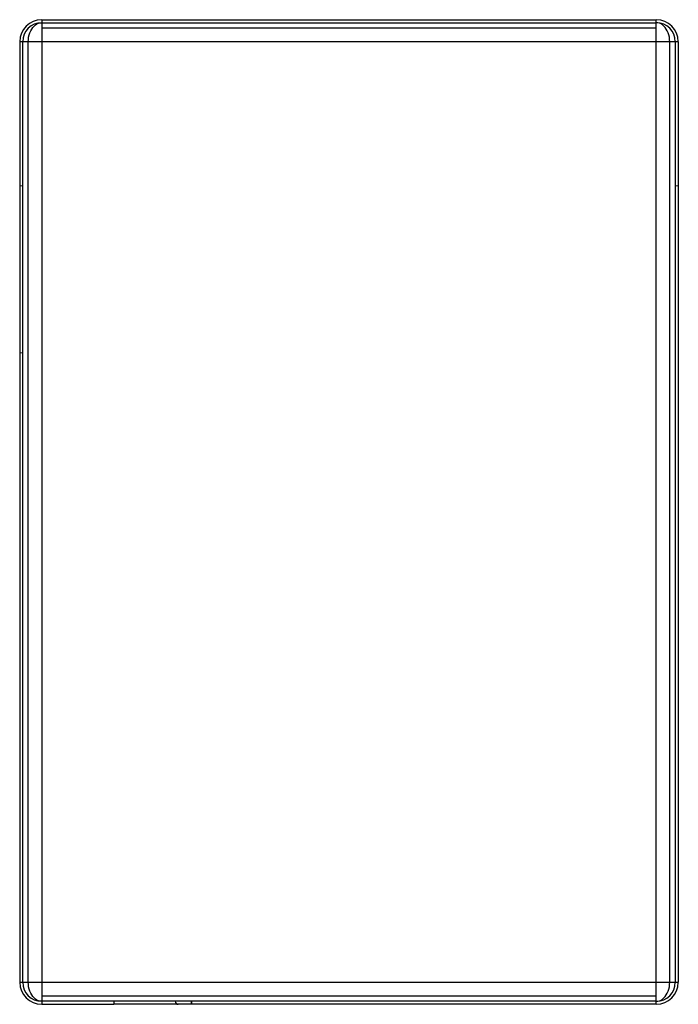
# Paper-space layout '_Back' of a CAD drawing. Header units: millimetres. Extents: x 1716 to 2584, y -6104 to -4806.
import ezdxf

# ---------------------------------------------------------------- set-up
doc = ezdxf.new("R2010")
doc.units = ezdxf.units.MM

psp = doc.layouts.new('_Back')

# ---------------------------------------------------------------- linework, layer by layer
at = {"color": 7, "linetype": 'Continuous', "lineweight": 25}
for p, q in [((1745, -4806), (1745, -6104)), ((1745, -4806), (2555, -4806)), ((1745, -4810), (2555, -4810)), ((2555, -6104), (2555, -4806)), ((2555, -4817.3), (1745, -4817.3)), ((2584, -4835), (1716, -4835)), ((1716, -4835), (1716, -6075)), ((1720, -6075), (1720, -4835)), ((1727.3, -6075), (1727.3, -4835)), ((2572.7, -6075), (2572.7, -4835)), ((2580, -4835), (2580, -6075)), ((2584, -4835), (2584, -6075)), ((1716, -6075), (2584, -6075)), ((1745, -6092.7), (2555, -6092.7)), ((2555, -6100), (1745, -6100)), ((1745, -6104), (1840, -6104)), ((2555, -6104), (1925, -6104))]:
    psp.add_line(p, q, dxfattribs=at)
at = {"color": 142, "linetype": 'Continuous', "lineweight": 18, "true_color": 0x0080c0}
for p, q in [((1720, -5025), (1716, -5025)), ((2580, -5025), (2584, -5025)), ((1716, -5245), (1720, -5245)), ((1943, -6104), (1943, -6100))]:
    psp.add_line(p, q, dxfattribs=at)
at = {"color": 7, "linetype": 'Continuous', "lineweight": 25, "flags": 128}
for points in [[(1727.3, -4835), (1727.5, -4832), (1727.8, -4829), (1728.5, -4826.1), (1729.3, -4823.4), (1730.5, -4820.8), (1731.8, -4818.4), (1733.3, -4816.3), (1735, -4814.4), (1736.8, -4812.9), (1738.7, -4811.6), (1740.8, -4810.7), (1742.9, -4810.2), (1745, -4810)], [(2572.7, -4835), (2572.5, -4832), (2572.2, -4829), (2571.5, -4826.1), (2570.7, -4823.4), (2569.5, -4820.8), (2568.2, -4818.4), (2566.7, -4816.3), (2565, -4814.4), (2563.2, -4812.9), (2561.3, -4811.6), (2559.2, -4810.7), (2557.1, -4810.2), (2555, -4810)], [(1745, -6100), (1742.9, -6099.8), (1740.8, -6099.3), (1738.7, -6098.4), (1736.8, -6097.1), (1735, -6095.6), (1733.3, -6093.7), (1731.8, -6091.6), (1730.5, -6089.2), (1729.3, -6086.6), (1728.5, -6083.9), (1727.8, -6081), (1727.5, -6078), (1727.3, -6075)], [(2555, -6100), (2557.1, -6099.8), (2559.2, -6099.3), (2561.3, -6098.4), (2563.2, -6097.1), (2565, -6095.6), (2566.7, -6093.7), (2568.2, -6091.6), (2569.5, -6089.2), (2570.7, -6086.6), (2571.5, -6083.9), (2572.2, -6081), (2572.5, -6078), (2572.7, -6075)]]:
    psp.add_lwpolyline(points, dxfattribs=at)
at = {"color": 142, "linetype": 'Continuous', "lineweight": 18, "true_color": 0x0080c0, "flags": 128}
psp.add_lwpolyline([(1943, -6104), (1942.7, -6103.8), (1942.3, -6103.2), (1942.1, -6102.4), (1941.9, -6101.2), (1941.9, -6100)], dxfattribs=at)
at = {"color": 7, "linetype": 'Continuous', "lineweight": 25}
for centre, radius, start, end in [((1745, -4835), 29, 90, 180), ((1745, -4835), 25, 90, 180), ((2555, -4835), 29, 0, 90), ((2555, -4835), 25, 360, 90), ((1745, -6075), 29, 180, 270), ((1745, -6075), 25, 180, 270), ((2555, -6075), 25, 270, 360), ((2555, -6075), 29, 270, 0), ((1925, -6100), 4, 180, 270)]:
    psp.add_arc(centre, radius, start, end, dxfattribs=at)
for points, knots in [([(1840, -6100), (1840, -6100), (1840, -6100.5), (1840, -6101.6), (1840, -6102.9), (1840, -6103.8), (1840, -6103.9), (1840, -6104)], [0, 0, 0, 0, 0.0000165, 0.2500123, 0.5000082, 0.7500041, 1, 1, 1, 1]), ([(1924.6, -6104), (1921.9, -6104), (1914.7, -6104), (1902.3, -6104), (1887.7, -6104), (1872.4, -6104), (1856.4, -6104), (1845.5, -6104), (1840, -6104)], [0, 0, 0, 0, 0.1047355, 0.2740187, 0.4473582, 0.6256431, 0.8096403, 1, 1, 1, 1])]:
    psp.add_open_spline(points, degree=3, knots=knots, dxfattribs=at)

doc.saveas('drawing.dxf')
